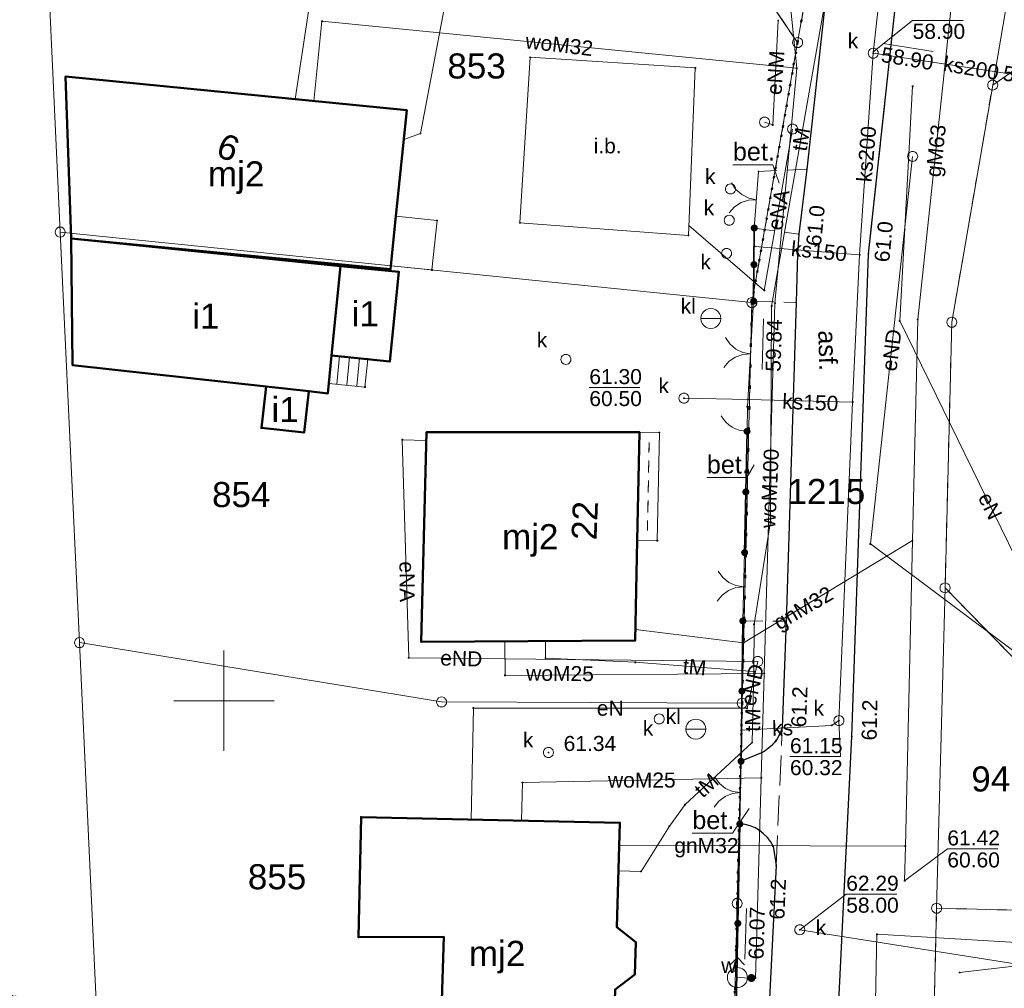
# Model space of a CAD drawing. Header units: millimetres. Extents: x 6421400 to 6424255, y 5791334 to 5793836.
# Tile 14 of 101: x 6422590 to 6422639, y 5792886 to 5792934. Entities that reach past the tile are written whole.
import ezdxf
from ezdxf.enums import TextEntityAlignment as Align

# ---------------------------------------------------------------- set-up
doc = ezdxf.new("R2010")
doc.units = ezdxf.units.MM
for name, pattern in [('KROPK2', [1, 0.05, -0.95]), ('PRZER1-1', [1, 0.5, -0.5]), ('PRZER2-1', [1.5, 1, -0.5]), ('PRZER3-1', [2, 1.5, -0.5])]:
    doc.linetypes.add(name, pattern=pattern)
doc.layers.get('0').update_dxf_attribs({"color": 252})
for name, color, linetype, lineweight in [('GEPADR_O', 252, 'Continuous', 18), ('GEPPGD', 252, 'Continuous', 18), ('GESBWG', 252, 'Continuous', 18), ('GESBZO', 7, 'Continuous', 35), ('GESBZO_O', 252, 'Continuous', 35), ('GESDZI', 252, 'Continuous', 18), ('GESDZI_O', 252, 'Continuous', 18), ('GESIIB', 252, 'Continuous', 18), ('GESJAE', 252, 'Continuous', 35), ('GESSCH', 252, 'Continuous', 18), ('GESUZY', 252, 'Continuous', 18), ('GSLKBR', 252, 'Continuous', 18), ('GSLKFU', 252, 'Continuous', 18), ('GSLKOC', 252, 'Continuous', 18), ('GSLKOG', 252, 'Continuous', 25), ('GSLKOU', 252, 'Continuous', 18), ('GSLKRW', 252, 'Continuous', 25), ('GSPPRB', 252, 'Continuous', 18), ('GSSIIN', 252, 'Continuous', 18), ('GSSIIN_O', 252, 'Continuous', 18), ('GSSKOA', 252, 'Continuous', 18), ('GTGTXT_O', 252, 'Continuous', 18), ('GULENN', 252, 'Continuous', 18), ('GULENN_O', 252, 'Continuous', 18), ('GULGNP', 252, 'Continuous', 18), ('GULGNP_O', 252, 'Continuous', 18), ('GULGPI', 252, 'Continuous', 18), ('GULGPI_O', 252, 'Continuous', 18), ('GULKDP', 252, 'Continuous', 18), ('GULKSP', 252, 'Continuous', 18), ('GULKSP_O', 252, 'Continuous', 18), ('GULTPR', 252, 'Continuous', 18), ('GULTPR_O', 252, 'Continuous', 18), ('GULWOP', 252, 'Continuous', 18), ('GULWOP_O', 252, 'Continuous', 18), ('GUPISL', 252, 'Continuous', 18), ('GUPKOL', 252, 'Continuous', 18), ('GUPKOL_O', 252, 'Continuous', 18), ('GUPKSD', 252, 'Continuous', 18), ('GUPKSD_O', 252, 'Continuous', 18), ('GUPWDT', 252, 'Continuous', 18), ('Ramka sekcyjna', 252, 'Continuous', 18)]:
    doc.layers.add(name, color=color, linetype=linetype, lineweight=lineweight)
for name, color, linetype in [('GSPWPN', 252, 'Continuous'), ('GSPWPN_O', 252, 'Continuous'), ('GUPGSH', 252, 'Continuous'), ('GUPGSH_O', 252, 'Continuous'), ('GUPKSH', 252, 'Continuous'), ('GUPKSH_O', 252, 'Continuous'), ('GUPWSH', 252, 'Continuous'), ('GUPWSH_O', 252, 'Continuous'), ('GUPWZA', 252, 'Continuous'), ('GUPWZA_O', 252, 'Continuous'), ('xref', 252, 'Continuous')]:
    doc.layers.add(name, color=color, linetype=linetype)
doc.styles.add('Arial', font='arial.ttf')

# ---------------------------------------------------------------- blocks, each defined once
blk = doc.blocks.new('GSLKBR1')
at = {"color": 0}
for points in [[(0, 0), (-0.051111, -0.388229), (-0.200962, -0.75), (-0.43934, -1.06066), (-0.75, -1.299038)], [(0.75, -1.299038), (0.43934, -1.06066), (0.200962, -0.75), (0.051111, -0.388229), (0, 0)]]:
    blk.add_lwpolyline(points, dxfattribs=at)
blk = doc.blocks.new('GSLKOG2')
blk.add_hatch(color=0).paths.add_polyline_path([(0, 0.175), (-0.045293, 0.169037), (-0.0875, 0.151554), (-0.123744, 0.123744), (-0.151554, 0.0875), (-0.169037, 0.045293), (-0.175, 0), (-0.169037, -0.045293), (-0.151554, -0.0875), (-0.123744, -0.123744), (-0.0875, -0.151554), (-0.045293, -0.169037), (0, -0.175), (0.045293, -0.169037), (0.0875, -0.151554), (0.123744, -0.123744), (0.151554, -0.0875), (0.169037, -0.045293), (0.175, 0), (0.169037, 0.045293), (0.151554, 0.0875), (0.123744, 0.123744), (0.0875, 0.151554), (0.045293, 0.169037)])
blk = doc.blocks.new('GSLKOG1')
blk.add_hatch(color=0).paths.add_polyline_path([(0, 0.175), (-0.045293, 0.169037), (-0.0875, 0.151554), (-0.123744, 0.123744), (-0.151554, 0.0875), (-0.169037, 0.045293), (-0.175, 0), (-0.169037, -0.045293), (-0.151554, -0.0875), (-0.123744, -0.123744), (-0.0875, -0.151554), (-0.045293, -0.169037), (0, -0.175), (0.045293, -0.169037), (0.0875, -0.151554), (0.123744, -0.123744), (0.151554, -0.0875), (0.169037, -0.045293), (0.175, 0), (0.169037, 0.045293), (0.151554, 0.0875), (0.123744, 0.123744), (0.0875, 0.151554), (0.045293, 0.169037)])
blk = doc.blocks.new('GSLKFU1')
at = {"color": 0}
blk.add_lwpolyline([(0, 0), (-0.012833, -0.195789), (-0.051111, -0.388229), (-0.114181, -0.574025), (-0.200962, -0.75), (-0.30997, -0.913142), (-0.43934, -1.06066), (-0.586858, -1.19003), (-0.75, -1.299038)], dxfattribs=at)
blk = doc.blocks.new('GSPWPN1')
blk.add_hatch(color=0).paths.add_polyline_path([(0, 0.045), (-0.011647, 0.043467), (-0.0225, 0.038971), (-0.03182, 0.03182), (-0.038971, 0.0225), (-0.043467, 0.011647), (-0.045, 0), (-0.043467, -0.011647), (-0.038971, -0.0225), (-0.03182, -0.03182), (-0.0225, -0.038971), (-0.011647, -0.043467), (0, -0.045), (0.011647, -0.043467), (0.0225, -0.038971), (0.03182, -0.03182), (0.038971, -0.0225), (0.043467, -0.011647), (0.045, 0), (0.043467, 0.011647), (0.038971, 0.0225), (0.03182, 0.03182), (0.0225, 0.038971), (0.011647, 0.043467)])
blk = doc.blocks.new('GUPKSH1')
blk.add_hatch(color=0).paths.add_polyline_path([(0, 0.045), (-0.011647, 0.043467), (-0.0225, 0.038971), (-0.03182, 0.03182), (-0.038971, 0.0225), (-0.043467, 0.011647), (-0.045, 0), (-0.043467, -0.011647), (-0.038971, -0.0225), (-0.03182, -0.03182), (-0.0225, -0.038971), (-0.011647, -0.043467), (0, -0.045), (0.011647, -0.043467), (0.0225, -0.038971), (0.03182, -0.03182), (0.038971, -0.0225), (0.043467, -0.011647), (0.045, 0), (0.043467, 0.011647), (0.038971, 0.0225), (0.03182, 0.03182), (0.0225, 0.038971), (0.011647, 0.043467)])
blk = doc.blocks.new('GUPGSH1')
blk.add_hatch(color=0).paths.add_polyline_path([(0, 0.045), (-0.011647, 0.043467), (-0.0225, 0.038971), (-0.03182, 0.03182), (-0.038971, 0.0225), (-0.043467, 0.011647), (-0.045, 0), (-0.043467, -0.011647), (-0.038971, -0.0225), (-0.03182, -0.03182), (-0.0225, -0.038971), (-0.011647, -0.043467), (0, -0.045), (0.011647, -0.043467), (0.0225, -0.038971), (0.03182, -0.03182), (0.038971, -0.0225), (0.043467, -0.011647), (0.045, 0), (0.043467, 0.011647), (0.038971, 0.0225), (0.03182, 0.03182), (0.0225, 0.038971), (0.011647, 0.043467)])
blk = doc.blocks.new('GUPWSH1')
blk.add_hatch(color=0).paths.add_polyline_path([(0, 0.045), (-0.011647, 0.043467), (-0.0225, 0.038971), (-0.03182, 0.03182), (-0.038971, 0.0225), (-0.043467, 0.011647), (-0.045, 0), (-0.043467, -0.011647), (-0.038971, -0.0225), (-0.03182, -0.03182), (-0.0225, -0.038971), (-0.011647, -0.043467), (0, -0.045), (0.011647, -0.043467), (0.0225, -0.038971), (0.03182, -0.03182), (0.038971, -0.0225), (0.043467, -0.011647), (0.045, 0), (0.043467, 0.011647), (0.038971, 0.0225), (0.03182, 0.03182), (0.0225, 0.038971), (0.011647, 0.043467)])
blk = doc.blocks.new('GUPWDT1')
at = {"color": 0}
blk.add_lwpolyline([(0.5, 0), (0.492404, -0.086824), (0.469846, -0.17101), (0.433013, -0.25), (0.383022, -0.321394), (0.321394, -0.383022), (0.25, -0.433013), (0.17101, -0.469846), (0.086824, -0.492404), (0, -0.5), (-0.086824, -0.492404), (-0.17101, -0.469846), (-0.25, -0.433013), (-0.32743, -0.377875), (-0.393027, -0.309079), (-0.444418, -0.229113), (-0.479746, -0.140866), (-0.497736, -0.047528), (-0.497736, 0.047528), (-0.479746, 0.140866), (-0.444418, 0.229113), (-0.393027, 0.309079), (-0.32743, 0.377875), (-0.25, 0.433013), (-0.163534, 0.4725), (-0.071157, 0.494911), (0.023791, 0.499434), (0.117879, 0.485906), (0.207708, 0.454816), (0.290028, 0.407288), (0.361867, 0.34504), (0.420627, 0.27032), (0.464184, 0.185831), (0.490964, 0.094626)], close=True, dxfattribs=at)
for points in [[(0.5, 0), (1, 0)], [(0.646447, 0.353553), (1, 0), (0.646447, -0.353553)]]:
    blk.add_lwpolyline(points, dxfattribs=at)
blk = doc.blocks.new('GUPWZA1')
blk.add_hatch(color=0).paths.add_polyline_path([(0, 0.2), (-0.051764, 0.193185), (-0.1, 0.173205), (-0.141421, 0.141421), (-0.173205, 0.1), (-0.193185, 0.051764), (-0.2, 0), (-0.193185, -0.051764), (-0.173205, -0.1), (-0.141421, -0.141421), (-0.1, -0.173205), (-0.051764, -0.193185), (0, -0.2), (0.051764, -0.193185), (0.1, -0.173205), (0.141421, -0.141421), (0.173205, -0.1), (0.193185, -0.051764), (0.2, 0), (0.193185, 0.051764), (0.173205, 0.1), (0.141421, 0.141421), (0.1, 0.173205), (0.051764, 0.193185)])
blk = doc.blocks.new('GUPKSD1_1')
at = {"color": 0}
blk.add_lwpolyline([(0.25, 0), (0.241481, -0.064705), (0.216506, -0.125), (0.176777, -0.176777), (0.125, -0.216506), (0.064705, -0.241481), (0, -0.25), (-0.064705, -0.241481), (-0.125, -0.216506), (-0.176777, -0.176777), (-0.216506, -0.125), (-0.241481, -0.064705), (-0.25, 0), (-0.241481, 0.064705), (-0.216506, 0.125), (-0.176777, 0.176777), (-0.125, 0.216506), (-0.064705, 0.241481), (0, 0.25), (0.064705, 0.241481), (0.125, 0.216506), (0.176777, 0.176777), (0.216506, 0.125), (0.241481, 0.064705)], close=True, dxfattribs=at)
blk = doc.blocks.new('GUPKOL1')
at = {"color": 0}
blk.add_lwpolyline([(0.5, 0), (0.482963, -0.12941), (0.433013, -0.25), (0.353553, -0.353553), (0.25, -0.433013), (0.12941, -0.482963), (0, -0.5), (-0.12941, -0.482963), (-0.25, -0.433013), (-0.353553, -0.353553), (-0.433013, -0.25), (-0.482963, -0.12941), (-0.5, 0), (-0.482963, 0.12941), (-0.433013, 0.25), (-0.353553, 0.353553), (-0.25, 0.433013), (-0.12941, 0.482963), (0, 0.5), (0.12941, 0.482963), (0.25, 0.433013), (0.353553, 0.353553), (0.433013, 0.25), (0.482963, 0.12941)], close=True, dxfattribs=at)
blk.add_lwpolyline([(0, 0.5), (0, -0.5)], dxfattribs=at)
blk = doc.blocks.new('GUPISL1_4')
at = {"color": 0}
blk.add_lwpolyline([(0.25, 0), (0.241481, -0.064705), (0.216506, -0.125), (0.176777, -0.176777), (0.125, -0.216506), (0.064705, -0.241481), (0, -0.25), (-0.064705, -0.241481), (-0.125, -0.216506), (-0.176777, -0.176777), (-0.216506, -0.125), (-0.241481, -0.064705), (-0.25, 0), (-0.241481, 0.064705), (-0.216506, 0.125), (-0.176777, 0.176777), (-0.125, 0.216506), (-0.064705, 0.241481), (0, 0.25), (0.064705, 0.241481), (0.125, 0.216506), (0.176777, 0.176777), (0.216506, 0.125), (0.241481, 0.064705)], close=True, dxfattribs=at)
blk = doc.blocks.new('GSPPRB0')
at = {"color": 0, "lineweight": 18}
blk.add_lwpolyline([(-0.007955, 0.0225), (0.007955, 0.0225), (0.0225, 0.007955), (0.0225, -0.007955), (0.007955, -0.0225), (-0.007955, -0.0225), (-0.0225, -0.007955), (-0.0225, 0.007955)], close=True, dxfattribs=at)
blk = doc.blocks.new('GEPPGD1_1')
at = {"color": 0}
blk.add_lwpolyline([(0.25, 0), (0.237764, -0.077254), (0.202254, -0.146946), (0.146946, -0.202254), (0.077254, -0.237764), (0, -0.25), (-0.077254, -0.237764), (-0.146946, -0.202254), (-0.202254, -0.146946), (-0.237764, -0.077254), (-0.25, 0), (-0.237764, 0.077254), (-0.202254, 0.146946), (-0.146946, 0.202254), (-0.077254, 0.237764), (0, 0.25), (0.077254, 0.237764), (0.146946, 0.202254), (0.202254, 0.146946), (0.237764, 0.077254)], close=True, dxfattribs=at)
blk = doc.blocks.new('G$CC51CC4AD')
at = {"layer": 'GESBWG', "linetype": 'Continuous', "lineweight": 18, "elevation": 10.26}
blk.add_lwpolyline([(6422621.611, 5792907.979), (6422621.72, 5792913.378), (6422620.72, 5792913.398), (6422620.611, 5792907.999)], close=True, dxfattribs=at)
at = {"layer": 'GESBWG', "linetype": 'PRZER1-1', "lineweight": 18, "elevation": 10.26}
blk.add_lwpolyline([(6422621.121, 5792908.489), (6422621.21, 5792912.888), (6422621.121, 5792908.489)], close=True, dxfattribs=at)
at = {"layer": 'GESBZO', "linetype": 'Continuous', "lineweight": 50, "elevation": 10.26}
for points in [[(6422608.31, 5792921.527), (6422608.327, 5792921.696), (6422608.579, 5792924.163), (6422609.118, 5792929.456), (6422592.102, 5792931.14), (6422592.383, 5792923.053)], [(6422605.176, 5792915.329), (6422605.37, 5792917.22), (6422605.813, 5792921.677), (6422592.383, 5792923.053), (6422592.447, 5792916.737), (6422602.1, 5792915.67), (6422604.23, 5792915.44)], [(6422605.37, 5792917.22), (6422608.28, 5792916.93), (6422608.73, 5792921.39), (6422605.813, 5792921.677)], [(6422602.1, 5792915.67), (6422601.87, 5792913.61), (6422604, 5792913.38), (6422604.23, 5792915.44)], [(6422610.106, 5792913.389), (6422620.72, 5792913.398), (6422620.611, 5792907.999), (6422620.51, 5792903), (6422609.834, 5792902.942)], [(6422619.37, 5792880.57), (6422619.51, 5792885.6), (6422620.49, 5792886.34), (6422620.54, 5792887.96), (6422619.6, 5792888.7), (6422619.75, 5792893.91), (6422606.84, 5792894.2), (6422606.71, 5792888.2), (6422610.96, 5792888.22), (6422610.73, 5792880.84)]]:
    blk.add_lwpolyline(points, close=True, dxfattribs=at)
at = {"layer": 'GESDZI', "linetype": 'Continuous', "lineweight": 18, "elevation": 10.3}
for points in [[(6422635.545, 5792889.65), (6422635.964, 5792905.63), (6422636.303, 5792918.88), (6422638.343, 5792930.71), (6422639.362, 5792936.67), (6422642.321, 5792952.63), (6422642.643, 5792954.401), (6422632.881, 5792956.46), (6422632.062, 5792952.02), (6422630.082, 5792941.18), (6422628.613, 5792932.83), (6422626.333, 5792919.86), (6422625.845, 5792899.88), (6422625.595, 5792889.89), (6422625.205, 5792873.874), (6422633.219, 5792871.316), (6422635.086, 5792870.721)], [(6422625.383, 5792937.569), (6422628.613, 5792932.83), (6422630.082, 5792941.18), (6422590.623, 5792949.307), (6422590.843, 5792944.678)], [(6422626.333, 5792919.86), (6422628.613, 5792932.83), (6422625.383, 5792937.569), (6422590.843, 5792944.678), (6422591.834, 5792923.378)], [(6422642.952, 5792933.93), (6422795.341, 5792905.438), (6422794.841, 5792915.278), (6422794.32, 5792925.538), (6422794.3, 5792925.978), (6422777.25, 5792929.18), (6422728.351, 5792938.363), (6422705.292, 5792942.694), (6422703.851, 5792937.564), (6422700.612, 5792926.733), (6422669.746, 5792933.046), (6422642.302, 5792938.67), (6422639.362, 5792936.67), (6422638.343, 5792930.71)], [(6422795.341, 5792905.438), (6422908.081, 5792885.793), (6422911.194, 5792830.604), (6422917.26, 5792719.89), (6422863.06, 5792716.73), (6422822.73, 5792724.17), (6422811.63, 5792724.79), (6422810.34, 5792698.25), (6422801.082, 5792696.382), (6422784.98, 5792698.5), (6422786.28, 5792726.3), (6422688.8, 5792730.98), (6422628.77, 5792742.38), (6422626.228, 5792743.45), (6422630.461, 5792804.26), (6422635.086, 5792870.721), (6422635.545, 5792889.65), (6422641.575, 5792889.501), (6422641.844, 5792899.611), (6422635.964, 5792905.63), (6422636.303, 5792918.88), (6422638.343, 5792930.71), (6422642.952, 5792933.93)], [(6422610.855, 5792899.939), (6422625.845, 5792899.88), (6422626.333, 5792919.86), (6422591.834, 5792923.378), (6422592.795, 5792902.898)], [(6422635.964, 5792905.63), (6422641.844, 5792899.611), (6422641.575, 5792889.501), (6422635.545, 5792889.65)], [(6422625.205, 5792873.874), (6422625.595, 5792889.89), (6422625.845, 5792899.88), (6422610.855, 5792899.939), (6422592.795, 5792902.898), (6422593.676, 5792883.938)]]:
    blk.add_lwpolyline(points, close=True, dxfattribs=at)
at = {"layer": 'GESIIB', "linetype": 'Continuous', "lineweight": 18, "elevation": 10.26}
blk.add_lwpolyline([(6422608.579, 5792924.163), (6422610.628, 5792923.954), (6422610.376, 5792921.487), (6422608.327, 5792921.696)], close=True, dxfattribs=at)
at = {"layer": 'GESJAE', "linetype": 'KROPK2', "lineweight": 50, "elevation": 10.3}
for points in [[(6422907.81, 5792890.473), (6422840.351, 5792905.8), (6422794.841, 5792915.278), (6422794.32, 5792925.538), (6422794.3, 5792925.978), (6422777.25, 5792929.18), (6422728.351, 5792938.363), (6422705.292, 5792942.694), (6422677.181, 5792947.972), (6422669.801, 5792949.352), (6422646.821, 5792953.661), (6422642.643, 5792954.401), (6422632.881, 5792956.46), (6422632.062, 5792952.02), (6422630.082, 5792941.18), (6422628.613, 5792932.83), (6422626.333, 5792919.86), (6422625.845, 5792899.88), (6422625.595, 5792889.89), (6422625.205, 5792873.874), (6422593.676, 5792883.938), (6422561.056, 5792894.346), (6422502.866, 5792912.922), (6422491.896, 5792913.762)], [(6422491.896, 5792913.762), (6422502.866, 5792912.922), (6422561.056, 5792894.346), (6422593.676, 5792883.938), (6422625.205, 5792873.874), (6422625.595, 5792889.89), (6422625.845, 5792899.88), (6422626.333, 5792919.86), (6422628.613, 5792932.83), (6422630.082, 5792941.18), (6422632.062, 5792952.02), (6422632.881, 5792956.46), (6422642.643, 5792954.401), (6422646.821, 5792953.661), (6422669.801, 5792949.352), (6422677.181, 5792947.972), (6422705.292, 5792942.694), (6422728.351, 5792938.363), (6422777.25, 5792929.18), (6422794.3, 5792925.978), (6422794.32, 5792925.538), (6422794.841, 5792915.278), (6422840.351, 5792905.8), (6422907.81, 5792890.473)]]:
    blk.add_lwpolyline(points, dxfattribs=at)
at = {"layer": 'GESSCH', "linetype": 'Continuous', "lineweight": 18, "elevation": 10.26}
blk.add_lwpolyline([(6422607.032, 5792915.647), (6422607.171, 5792917.041), (6422605.37, 5792917.22), (6422605.227, 5792915.826)], close=True, dxfattribs=at)
for points in [[(6422605.77, 5792917.18), (6422605.632, 5792915.786)], [(6422606.268, 5792917.131), (6422606.129, 5792915.737)], [(6422606.765, 5792917.081), (6422606.627, 5792915.688)]]:
    blk.add_lwpolyline(points, dxfattribs=at)
at = {"layer": 'GESUZY', "linetype": 'PRZER1-1', "lineweight": 18, "elevation": 10.18}
for points in [[(6422625.383, 5792937.569), (6422590.843, 5792944.678), (6422576.42, 5792947.639), (6422570.343, 5792948.886), (6422516.454, 5792959.973), (6422511.724, 5792956.863), (6422513.424, 5792965.203), (6422515.803, 5792975.943), (6422517.453, 5792984.273), (6422524.203, 5792974.243), (6422574.852, 5792964.027), (6422590.662, 5792960.767), (6422628.202, 5792952.84), (6422632.881, 5792956.46), (6422632.062, 5792952.02), (6422630.082, 5792941.18), (6422628.613, 5792932.83)], [(6422570.343, 5792948.886), (6422576.42, 5792947.639), (6422590.843, 5792944.678), (6422625.383, 5792937.569), (6422628.613, 5792932.83), (6422626.333, 5792919.86), (6422625.845, 5792899.88), (6422625.595, 5792889.89), (6422625.205, 5792873.874), (6422593.676, 5792883.938), (6422561.056, 5792894.346), (6422502.866, 5792912.922), (6422508.085, 5792938.743), (6422566.574, 5792926.746)], [(6422750.482, 5792703.054), (6422711.322, 5792708.222), (6422624.574, 5792719.673), (6422626.228, 5792743.45), (6422630.461, 5792804.26), (6422635.086, 5792870.721), (6422635.545, 5792889.65), (6422641.575, 5792889.501), (6422641.844, 5792899.611), (6422635.964, 5792905.63), (6422636.303, 5792918.88), (6422638.343, 5792930.71), (6422642.952, 5792933.93), (6422691.625, 5792924.83), (6422795.341, 5792905.438), (6422908.081, 5792885.793), (6422911.194, 5792830.604), (6422917.26, 5792719.89), (6422810.34, 5792698.25), (6422801.082, 5792696.382)]]:
    blk.add_lwpolyline(points, close=True, dxfattribs=at)
for points in [[(6422642.643, 5792954.401), (6422632.881, 5792956.46), (6422632.062, 5792952.02), (6422630.082, 5792941.18), (6422628.613, 5792932.83), (6422626.333, 5792919.86), (6422625.845, 5792899.88), (6422625.595, 5792889.89), (6422625.205, 5792873.874), (6422633.219, 5792871.316), (6422635.086, 5792870.721), (6422635.545, 5792889.65), (6422641.575, 5792889.501)], [(6422641.844, 5792899.611), (6422635.964, 5792905.63), (6422636.303, 5792918.88), (6422638.343, 5792930.71), (6422642.952, 5792933.93)]]:
    blk.add_lwpolyline(points, dxfattribs=at)
at = {"layer": 'GSLKBR', "linetype": 'Continuous', "lineweight": 18, "elevation": 10.18}
for points in [[(6422626.66, 5792926.4), (6422626.45, 5792923.58)], [(6422626.42, 5792919.93), (6422626.11, 5792914.67)], [(6422625.97, 5792907.39), (6422625.88, 5792903.98)], [(6422625.79, 5792896.98), (6422625.73, 5792893.85)]]:
    blk.add_lwpolyline(points, dxfattribs=at)
at = {"layer": 'GSLKFU', "linetype": 'Continuous', "lineweight": 18, "elevation": 10.18}
blk.add_lwpolyline([(6422626.11, 5792914.67), (6422626.09, 5792913.44)], dxfattribs=at)
at = {"layer": 'GSLKOC', "linetype": 'PRZER2-1', "lineweight": 18, "elevation": 10.18}
for points in [[(6422629.07, 5792926.51), (6422626.66, 5792926.4)], [(6422626.45, 5792923.58), (6422628.67, 5792923.28)], [(6422626.42, 5792919.93), (6422628.54, 5792919.87)], [(6422625.88, 5792903.98), (6422628.04, 5792903.97)]]:
    blk.add_lwpolyline(points, dxfattribs=at)
blk.add_lwpolyline([(6422627.85, 5792898.67, -0.211295), (6422626.81, 5792897.4), (6422625.79, 5792896.98)], format="xyb", dxfattribs=at)
at = {"layer": 'GSLKOG', "linetype": 'Continuous', "lineweight": 35, "elevation": 10.18}
for points in [[(6422626.42, 5792919.93), (6422626.45, 5792923.58)], [(6422625.97, 5792907.39), (6422626.09, 5792913.44)], [(6422625.79, 5792896.98), (6422625.88, 5792903.98)], [(6422625.53, 5792883.94), (6422625.73, 5792893.85)]]:
    blk.add_lwpolyline(points, dxfattribs=at)
at = {"layer": 'GSLKOU', "linetype": 'PRZER3-1', "lineweight": 18, "elevation": 10.18}
blk.add_lwpolyline([(6422627.54, 5792891.78), (6422627.85, 5792898.67)], dxfattribs=at)
at = {"layer": 'GSLKRW', "linetype": 'Continuous', "lineweight": 25, "elevation": 10.18}
for points in [[(6422632.15, 5792922.3), (6422633.72, 5792936.854), (6422633.997, 5792938.319), (6422634.627, 5792940.509), (6422635.825, 5792941.467), (6422637.664, 5792941.923), (6422659.474, 5792937.723), (6422661.4, 5792936.947), (6422663.09, 5792935.266), (6422663.636, 5792933.375), (6422663.645, 5792931.134), (6422662.814, 5792926.728), (6422661.862, 5792926.095), (6422657.35, 5792924.89), (6422653.96, 5792905.78), (6422658.69, 5792904.95), (6422657.64, 5792899.08), (6422652.49, 5792898.3), (6422646.88, 5792866.96)], [(6422630.18, 5792936.65), (6422629.07, 5792926.51), (6422628.67, 5792923.28), (6422628.6, 5792922.29), (6422628.54, 5792919.87), (6422628.04, 5792903.97), (6422627.85, 5792898.67)], [(6422630.14, 5792873.65), (6422630.18, 5792875.15), (6422631.31, 5792898.22), (6422632.15, 5792922.3)], [(6422627.39, 5792892.74), (6422627.54, 5792891.78), (6422626.64, 5792873.86)]]:
    blk.add_lwpolyline(points, dxfattribs=at)
for points in [[(6422630.18, 5792936.65), (6422629.07, 5792926.51), (6422628.67, 5792923.28), (6422628.6, 5792922.29), (6422628.54, 5792919.87), (6422628.04, 5792903.97), (6422627.85, 5792898.67, -0.211295), (6422626.81, 5792897.4), (6422625.79, 5792896.98)], [(6422627.39, 5792892.74, 0.276416), (6422625.73, 5792893.85)]]:
    blk.add_lwpolyline(points, format="xyb", dxfattribs=at)
at = {"layer": 'GSSIIN', "linetype": 'Continuous', "lineweight": 18, "elevation": 10.18}
blk.add_lwpolyline([(6422623.51, 5792931.563), (6422615.273, 5792932.096), (6422614.765, 5792923.841), (6422623.172, 5792923.212)], close=True, dxfattribs=at)
at = {"layer": 'GSSKOA', "linetype": 'PRZER3-1', "lineweight": 18, "elevation": 10.18}
blk.add_lwpolyline([(6422632.15, 5792922.3), (6422633.72, 5792936.854), (6422633.997, 5792938.319), (6422634.627, 5792940.509), (6422635.825, 5792941.467), (6422637.664, 5792941.923), (6422659.474, 5792937.723), (6422661.4, 5792936.947), (6422663.09, 5792935.266), (6422663.636, 5792933.375), (6422663.645, 5792931.134), (6422662.814, 5792926.728), (6422661.862, 5792926.095), (6422657.733, 5792925.13), (6422655.572, 5792913.136)], dxfattribs=at)
at = {"layer": 'GTGTXT_O', "linetype": 'Continuous', "lineweight": 13, "elevation": 10.8, "flags": 128}
for points in [[(6422627.696, 5792925.823), (6422627.384, 5792926.738), (6422625.384, 5792926.738)], [(6422626.443, 5792911.769), (6422626.085, 5792911.129), (6422624.085, 5792911.129)], [(6422626.188, 5792894.619), (6422625.359, 5792893.392), (6422623.359, 5792893.392)]]:
    blk.add_lwpolyline(points, dxfattribs=at)
at = {"layer": 'GULENN', "linetype": 'Continuous', "lineweight": 18, "elevation": 10.18}
for points in [[(6422626.963, 5792928.86), (6422627.373, 5792928.72), (6422627.643, 5792933.93)], [(6422663.96, 5792801.55), (6422654.372, 5792803.602), (6422644.818, 5792806.87), (6422635.64, 5792812.1), (6422631.226, 5792824.053), (6422629.971, 5792835.298), (6422631.017, 5792853.577), (6422634.85, 5792854.83), (6422632.92, 5792861.883), (6422632.31, 5792875.802), (6422632.566, 5792888.349), (6422643.432, 5792887.705), (6422643.59, 5792899.56), (6422642.738, 5792900.484), (6422633.704, 5792918.946), (6422634.35, 5792930.652)], [(6422623.193, 5792923.712), (6422626.947, 5792920.461), (6422628.363, 5792928.517)], [(6422632.243, 5792907.822), (6422634.35, 5792927.155)], [(6422610.096, 5792912.989), (6422608.896, 5792913.02), (6422609.218, 5792902.138)], [(6422636.694, 5792886.446), (6422642.836, 5792887.162), (6422643.305, 5792899.542), (6422632.243, 5792907.822)], [(6422609.218, 5792902.138), (6422626.626, 5792901.958)], [(6422626.088, 5792899.624), (6422626.626, 5792901.958)], [(6422612.329, 5792894.077), (6422612.444, 5792899.633), (6422626.088, 5792899.624)]]:
    blk.add_lwpolyline(points, dxfattribs=at)
at = {"layer": 'GULGNP', "linetype": 'Continuous', "lineweight": 18, "elevation": 10.18}
for points in [[(6422608.969, 5792927.994), (6422609.804, 5792928.296), (6422611.834, 5792939.01), (6422610.091, 5792940.716), (6422610.153, 5792943.991), (6422610.254, 5792947.115), (6422612.173, 5792955.286)], [(6422620.522, 5792903.55), (6422625.918, 5792902.889), (6422634.342, 5792907.988)], [(6422619.718, 5792892.793), (6422633.986, 5792892.75)]]:
    blk.add_lwpolyline(points, dxfattribs=at)
at = {"layer": 'GULGPI', "linetype": 'Continuous', "lineweight": 18, "elevation": 10.18}
blk.add_lwpolyline([(6422638.486, 5792939.898), (6422636.404, 5792935.857), (6422634.6, 5792919.017), (6422634.342, 5792907.988), (6422633.986, 5792892.75), (6422633.946, 5792891.018)], dxfattribs=at)
at = {"layer": 'GULKDP', "linetype": 'Continuous', "lineweight": 18, "elevation": 10.18}
blk.add_lwpolyline([(6422656.82, 5792884.13), (6422628.722, 5792888.576)], dxfattribs=at)
at = {"layer": 'GULKSP', "linetype": 'Continuous', "lineweight": 18, "elevation": 10.18}
for points in [[(6422634.132, 5792947.99), (6422632.383, 5792932.3)], [(6422632.383, 5792932.3), (6422631.703, 5792922.24), (6422631.354, 5792914.9), (6422630.675, 5792899.01)], [(6422632.383, 5792932.3), (6422641.49, 5792930.93), (6422641.983, 5792930.85)], [(6422631.703, 5792922.24), (6422626.473, 5792922.66)], [(6422631.354, 5792914.9), (6422626.144, 5792915.03), (6422622.944, 5792915.093)], [(6422630.675, 5792899.01), (6422630.318, 5792898.769), (6422625.811, 5792898.529)]]:
    blk.add_lwpolyline(points, dxfattribs=at)
at = {"layer": 'GULTPR', "linetype": 'Continuous', "lineweight": 18, "elevation": 10.18}
for points in [[(6422626.433, 5792901.456), (6422626.441, 5792903.806), (6422627.266, 5792908.936), (6422627.318, 5792919.687), (6422630.243, 5792936.33), (6422629.345, 5792936.995), (6422625.534, 5792938.304), (6422622.847, 5792939.128), (6422616.166, 5792940.397), (6422611.864, 5792940.821), (6422605.39, 5792942.099), (6422590.801, 5792945.577), (6422589.498, 5792946.23), (6422583.225, 5792947.742)], [(6422603.546, 5792930.007), (6422604.27, 5792934.713), (6422605.39, 5792942.099)], [(6422616.032, 5792902.976), (6422616.036, 5792902.126), (6422620.516, 5792901.92), (6422626.433, 5792901.456)], [(6422626.346, 5792897.917), (6422626.433, 5792901.456)], [(6422619.681, 5792891.511), (6422620.803, 5792891.48), (6422622.216, 5792893.742), (6422622.996, 5792894.82), (6422626.346, 5792897.917)]]:
    blk.add_lwpolyline(points, dxfattribs=at)
at = {"layer": 'GULWOP', "linetype": 'Continuous', "lineweight": 18, "elevation": 10.18}
for points in [[(6422629.392, 5792951.62), (6422629.357, 5792951.314), (6422627.664, 5792940.469), (6422628.569, 5792931.55), (6422627.483, 5792919.831), (6422626.948, 5792901.359), (6422626.797, 5792896.161), (6422626.507, 5792886.165)], [(6422604.491, 5792929.914), (6422604.885, 5792933.894), (6422628.569, 5792931.55)], [(6422614.012, 5792902.965), (6422614.022, 5792901.265), (6422626.948, 5792901.359)], [(6422614.841, 5792894.02), (6422614.886, 5792895.924), (6422626.797, 5792896.161)], [(6422625.608, 5792886.187), (6422626.307, 5792886.17), (6422626.507, 5792886.165)]]:
    blk.add_lwpolyline(points, dxfattribs=at)
at = {"layer": 'GUPGSH_O', "linetype": 'Continuous', "lineweight": 13, "elevation": 10.8, "flags": 128}
blk.add_lwpolyline([(6422633.946, 5792891.018), (6422636.08, 5792892.609), (6422638.6, 5792892.609)], dxfattribs=at)
at = {"layer": 'GUPKSH_O', "linetype": 'Continuous', "lineweight": 13, "elevation": 10.8, "flags": 128}
for points in [[(6422632.366, 5792932.353), (6422634.347, 5792933.938), (6422636.867, 5792933.938)], [(6422632.883, 5792932.786), (6422635.369, 5792932.377)], [(6422618.224, 5792915.622), (6422620.744, 5792915.622)], [(6422630.675, 5792899.01), (6422630.752, 5792897.211), (6422628.232, 5792897.211)], [(6422628.722, 5792888.576), (6422631.035, 5792890.351), (6422633.555, 5792890.351)]]:
    blk.add_lwpolyline(points, dxfattribs=at)
at = {"layer": 'GUPWSH_O', "linetype": 'Continuous', "lineweight": 13, "elevation": 10.8, "flags": 128}
for points in [[(6422626.913, 5792919.047), (6422626.84, 5792916.528)], [(6422625.987, 5792887.115), (6422626.06, 5792889.634)]]:
    blk.add_lwpolyline(points, dxfattribs=at)
at = {"layer": 'Ramka sekcyjna', "linetype": 'Continuous', "lineweight": 18, "elevation": 100, "flags": 128}
for points in [[(6422600, 5792897.5), (6422600, 5792902.5)], [(6422602.5, 5792900), (6422597.5, 5792900)]]:
    blk.add_lwpolyline(points, dxfattribs=at)
at = {"layer": 'GEPPGD', "linetype": 'Continuous', "lineweight": 18, "rotation": 90}
for p in [(6422628.613, 5792932.83, 10.32), (6422638.343, 5792930.71, 10.32), (6422591.834, 5792923.378, 10.32), (6422626.333, 5792919.86, 10.32), (6422636.303, 5792918.88, 10.32), (6422635.964, 5792905.63, 10.32), (6422592.795, 5792902.898, 10.32), (6422610.855, 5792899.939, 10.32), (6422625.845, 5792899.88, 10.32), (6422625.595, 5792889.89, 10.32), (6422635.545, 5792889.65, 10.32)]:
    blk.add_blockref('GEPPGD1_1', p, dxfattribs=at)
at = {"layer": 'GSLKBR', "linetype": 'Continuous', "lineweight": 18}
for p, rotation in [((6422626.555, 5792924.99, 10.18), 265.7411538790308), ((6422626.265, 5792917.3, 10.18), 266.6271539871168), ((6422625.925, 5792905.685, 10.18), 268.4881456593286), ((6422625.76, 5792895.415, 10.18), 268.9018128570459)]:
    blk.add_blockref('GSLKBR1', p, dxfattribs=dict(at, rotation=rotation))
at = {"layer": 'GSLKFU', "linetype": 'Continuous', "lineweight": 18, "rotation": 269.0684433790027}
blk.add_blockref('GSLKFU1', (6422626.09, 5792913.44, 10.18), dxfattribs=at)
at = {"layer": 'GSLKOG', "linetype": 'Continuous', "lineweight": 25}
for name, p, rotation in [('GSLKOG1', (6422626.45, 5792923.58, 10.18), 89.52908638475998), ('GSLKOG2', (6422626.435, 5792921.755, 10.18), 89.52908638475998), ('GSLKOG2', (6422626.435, 5792921.755, 10.18), 89.52908638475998), ('GSLKOG1', (6422626.42, 5792919.93, 10.18), 89.52908638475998), ('GSLKOG1', (6422626.09, 5792913.44, 10.18), 88.86370378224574), ('GSLKOG2', (6422626.03, 5792910.415, 10.18), 88.86370378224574), ('GSLKOG2', (6422626.03, 5792910.415, 10.18), 88.86370378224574), ('GSLKOG1', (6422625.97, 5792907.39, 10.18), 88.86370378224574), ('GSLKOG1', (6422625.88, 5792903.98, 10.18), 89.2633805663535), ('GSLKOG2', (6422625.835, 5792900.48, 10.18), 89.2633805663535), ('GSLKOG2', (6422625.835, 5792900.48, 10.18), 89.2633805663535), ('GSLKOG1', (6422625.79, 5792896.98, 10.18), 89.2633805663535), ('GSLKOG1', (6422625.73, 5792893.85, 10.18), 88.84383445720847), ('GSLKOG2', (6422625.63, 5792888.895, 10.18), 88.84383445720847), ('GSLKOG2', (6422625.63, 5792888.895, 10.18), 88.84383445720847)]:
    blk.add_blockref(name, p, dxfattribs=dict(at, rotation=rotation))
at = {"layer": 'GSPPRB', "linetype": 'Continuous', "lineweight": 18, "rotation": 90}
for p in [(6422627.643, 5792933.93, 10.28), (6422604.885, 5792933.894, 10.28), (6422615.273, 5792932.096, 10.28), (6422623.51, 5792931.563, 10.28), (6422628.569, 5792931.55, 10.28), (6422592.102, 5792931.14, 10.28), (6422634.35, 5792930.652, 10.28), (6422609.118, 5792929.456, 10.28), (6422627.373, 5792928.72, 10.28), (6422609.804, 5792928.296, 10.28), (6422626.66, 5792926.4, 10.28), (6422629.07, 5792926.51, 10.28), (6422608.579, 5792924.163, 10.28), (6422610.628, 5792923.954, 10.28), (6422614.765, 5792923.841, 10.28), (6422623.172, 5792923.212, 10.28), (6422626.45, 5792923.58, 10.28), (6422592.383, 5792923.053, 10.28), (6422626.473, 5792922.66, 10.28), (6422628.6, 5792922.29, 10.28), (6422631.703, 5792922.24, 10.28), (6422605.813, 5792921.677, 10.28), (6422608.327, 5792921.696, 10.28), (6422608.31, 5792921.527, 10.28), (6422608.73, 5792921.39, 10.28), (6422610.376, 5792921.487, 10.28), (6422626.947, 5792920.461, 10.28), (6422626.42, 5792919.93, 10.28), (6422627.318, 5792919.687, 10.28), (6422627.483, 5792919.831, 10.28), (6422628.54, 5792919.87, 10.28), (6422633.704, 5792918.946, 10.28), (6422634.6, 5792919.017, 10.28), (6422605.37, 5792917.22, 10.28), (6422592.447, 5792916.737, 10.28), (6422607.171, 5792917.041, 10.28), (6422608.28, 5792916.93, 10.28), (6422605.227, 5792915.826, 10.28), (6422602.1, 5792915.67, 10.28), (6422604.23, 5792915.44, 10.28), (6422605.176, 5792915.329, 10.28), (6422607.032, 5792915.647, 10.28), (6422626.144, 5792915.03, 10.28), (6422631.354, 5792914.9, 10.28), (6422626.11, 5792914.67, 10.28), (6422601.87, 5792913.61, 10.28), (6422604, 5792913.38, 10.28), (6422610.106, 5792913.389, 10.28), (6422620.72, 5792913.398, 10.28), (6422621.72, 5792913.378, 10.28), (6422626.09, 5792913.44, 10.28), (6422608.896, 5792913.02, 10.28), (6422627.266, 5792908.936, 10.28), (6422620.611, 5792907.999, 10.28), (6422621.611, 5792907.979, 10.28), (6422634.342, 5792907.988, 10.28), (6422625.97, 5792907.39, 10.28), (6422632.243, 5792907.822, 10.28), (6422625.88, 5792903.98, 10.28), (6422628.04, 5792903.97, 10.28), (6422626.441, 5792903.806, 10.28), (6422620.51, 5792903, 10.28), (6422609.834, 5792902.942, 10.28), (6422625.918, 5792902.889, 10.28), (6422609.218, 5792902.138, 10.28), (6422616.036, 5792902.126, 10.28), (6422620.516, 5792901.92, 10.28), (6422614.022, 5792901.265, 10.28), (6422626.433, 5792901.456, 10.28), (6422626.948, 5792901.359, 10.28), (6422612.444, 5792899.633, 10.28), (6422626.088, 5792899.624, 10.28), (6422630.318, 5792898.769, 10.28), (6422625.811, 5792898.529, 10.28), (6422626.346, 5792897.917, 10.28), (6422627.53, 5792898.01, 10.28), (6422626.81, 5792897.4, 10.28), (6422625.79, 5792896.98, 10.28), (6422626.797, 5792896.161, 10.28), (6422614.886, 5792895.924, 10.28), (6422622.996, 5792894.82, 10.28), (6422606.84, 5792894.2, 10.28), (6422619.75, 5792893.91, 10.28), (6422622.216, 5792893.742, 10.28), (6422625.73, 5792893.85, 10.28), (6422626.72, 5792893.52, 10.28), (6422627.39, 5792892.74, 10.28), (6422633.986, 5792892.75, 10.28), (6422620.803, 5792891.48, 10.28), (6422633.946, 5792891.018, 10.28), (6422619.6, 5792888.7, 10.28), (6422632.566, 5792888.349, 10.28), (6422606.71, 5792888.2, 10.28), (6422610.96, 5792888.22, 10.28), (6422620.54, 5792887.96, 10.28), (6422620.49, 5792886.34, 10.28), (6422636.694, 5792886.446, 10.28), (6422626.507, 5792886.165, 10.28)]:
    blk.add_blockref('GSPPRB0', p, dxfattribs=at)
at = {"layer": 'GSPWPN', "linetype": 'Continuous', "lineweight": 5, "rotation": 90}
for p in [(6422628.67, 5792923.28, 10.2), (6422632.15, 5792922.3, 10.2), (6422627.85, 5792898.67, 10.2), (6422631.31, 5792898.22, 10.2), (6422627.54, 5792891.78, 10.2)]:
    blk.add_blockref('GSPWPN1', p, dxfattribs=at)
at = {"layer": 'GUPGSH', "linetype": 'Continuous', "lineweight": 5, "rotation": 90}
for p in [(6422634.342, 5792907.988, 10.24), (6422633.946, 5792891.018, 10.24)]:
    blk.add_blockref('GUPGSH1', p, dxfattribs=at)
at = {"layer": 'GUPISL', "linetype": 'Continuous', "lineweight": 18, "rotation": 90}
for p in [(6422626.963, 5792928.86, 10.24), (6422628.363, 5792928.517, 10.24), (6422634.35, 5792927.155, 10.24), (6422626.626, 5792901.958, 10.24)]:
    blk.add_blockref('GUPISL1_4', p, dxfattribs=at)
at = {"layer": 'GUPKOL', "linetype": 'Continuous', "lineweight": 18, "rotation": 90}
for p in [(6422624.283, 5792919.064, 10.24), (6422623.539, 5792898.589, 10.24)]:
    blk.add_blockref('GUPKOL1', p, dxfattribs=at)
at = {"layer": 'GUPKSD', "linetype": 'Continuous', "lineweight": 18, "rotation": 90}
for p in [(6422632.383, 5792932.3, 10.24), (6422625.265, 5792925.528, 10.24), (6422625.2, 5792923.969, 10.24), (6422625.07, 5792922.312, 10.24), (6422617.054, 5792917.027, 10.24), (6422622.944, 5792915.093, 10.24), (6422621.709, 5792899.09, 10.24), (6422630.675, 5792899.01, 10.24), (6422616.185, 5792897.418, 10.24), (6422628.722, 5792888.576, 10.24)]:
    blk.add_blockref('GUPKSD1_1', p, dxfattribs=at)
at = {"layer": 'GUPKSH', "linetype": 'Continuous', "lineweight": 5, "rotation": 90}
for p in [(6422632.383, 5792932.3, 10.24), (6422632.877, 5792932.225, 10.24), (6422622.944, 5792915.093, 10.24), (6422630.675, 5792899.01, 10.24), (6422616.185, 5792897.418, 10.24), (6422628.722, 5792888.576, 10.24)]:
    blk.add_blockref('GUPKSH1', p, dxfattribs=at)
at = {"layer": 'GUPWDT', "linetype": 'Continuous', "lineweight": 18, "rotation": 90}
blk.add_blockref('GUPWDT1', (6422625.608, 5792886.187, 10.24), dxfattribs=at)
at = {"layer": 'GUPWSH', "linetype": 'Continuous', "lineweight": 5, "rotation": 90}
for p in [(6422627.483, 5792919.831, 10.24), (6422626.507, 5792886.165, 10.24)]:
    blk.add_blockref('GUPWSH1', p, dxfattribs=at)
at = {"layer": 'GUPWZA', "linetype": 'Continuous', "lineweight": 5, "rotation": 276.5793522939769}
blk.add_blockref('GUPWZA1', (6422626.307, 5792886.17, 10.24), dxfattribs=at)
at = {"layer": 'GEPADR_O', "linetype": 'Continuous', "lineweight": 0, "style": 'Arial'}
for s, rotation, p in [('9', 159, (6422600.444, 5792928.183, 10.8)), ('22', 87.7811, (6422618.619, 5792908.961, 10.8))]:
    blk.add_text(s, height=1.25, rotation=rotation, dxfattribs=at).set_placement(p, align=Align.CENTER)
at = {"layer": 'GESBZO_O', "linetype": 'Continuous', "lineweight": 0, "style": 'Arial'}
for s, p in [('mj2', (6422600.61, 5792925.656, 10.8)), ('i1', (6422599.098, 5792918.558, 10.8)), ('i1', (6422607.05, 5792918.679, 10.8)), ('i1', (6422603.05, 5792913.9, 10.8)), ('mj2', (6422615.277, 5792907.558, 10.8)), ('mj2', (6422613.625, 5792886.774, 10.8))]:
    blk.add_text(s, height=1.25, rotation=360, dxfattribs=at).set_placement(p, align=Align.CENTER)
at = {"layer": 'GESDZI_O', "linetype": 'Continuous', "lineweight": 0, "style": 'Arial'}
for s, p in [('853', (6422612.601, 5792931.038, 10.8)), ('854', (6422600.864, 5792909.659, 10.8)), ('1215', (6422630.048, 5792909.813, 10.8)), ('947', (6422638.732, 5792895.473, 10.8)), ('855', (6422602.65, 5792890.596, 10.8))]:
    blk.add_text(s, height=1.25, rotation=360, dxfattribs=at).set_placement(p, align=Align.CENTER)
at = {"layer": 'GSPWPN_O', "linetype": 'Continuous', "lineweight": 0, "style": 'Arial'}
for s, rotation, p in [('61.0', 84.341, (6422629.773, 5792922.649, 10.8)), ('61.0', 84.341, (6422633.177, 5792921.85, 10.8)), ('61.2', 87.9025, (6422629.034, 5792898.662, 10.8)), ('61.2', 88.733, (6422632.549, 5792898.01, 10.8))]:
    blk.add_text(s, height=0.75, rotation=rotation, dxfattribs=at).set_placement(p)
blk.add_text('61.2', height=0.75, rotation=87.5918, dxfattribs=at).set_placement((6422628.034, 5792891.108, 10.8), align=Align.RIGHT)
at = {"layer": 'GSSIIN_O', "linetype": 'Continuous', "lineweight": 0, "style": 'Arial'}
blk.add_text('i.b.', height=0.75, rotation=360, dxfattribs=at).set_placement((6422619.138, 5792927.305, 10.8), align=Align.CENTER)
at = {"layer": 'GTGTXT_O', "linetype": 'Continuous', "lineweight": 0, "style": 'Arial'}
for p in [(6422625.384, 5792926.945, 10.8), (6422624.085, 5792911.336, 10.8), (6422623.359, 5792893.599, 10.8)]:
    blk.add_text('bet.', height=0.9, rotation=360, dxfattribs=at).set_placement(p)
blk.add_text('asf.', height=0.9, rotation=271.7962, dxfattribs=at).set_placement((6422629.702, 5792916.441, 10.8), align=Align.RIGHT)
at = {"layer": 'GULENN_O', "linetype": 'Continuous', "lineweight": 0, "style": 'Arial'}
for s, rotation, p in [('eNM', 85.9827, (6422627.882, 5792931.298, 10.8)), ('eNA', 78.9735, (6422628.023, 5792924.417, 10.8)), ('eND', 82.7262, (6422633.669, 5792917.441, 10.8)), ('eN', 296.0747, (6422637.884, 5792909.55, 10.8)), ('eNA', 270.6419, (6422608.762, 5792905.933, 10.8)), ('eND', 358.3512, (6422611.827, 5792901.735, 10.8)), ('eND', 77.0309, (6422626.722, 5792900.706, 10.8)), ('eN', 359.9616, (6422619.266, 5792899.253, 10.8))]:
    blk.add_text(s, height=0.75, rotation=rotation, dxfattribs=at).set_placement(p, align=Align.CENTER)
at = {"layer": 'GULGNP_O', "linetype": 'Continuous', "lineweight": 0, "style": 'Arial'}
for rotation, p in [(30.1335, (6422629.081, 5792904.306, 10.8)), (359.7742, (6422624.063, 5792892.405, 10.8))]:
    blk.add_text('gnM32', height=0.75, rotation=rotation, dxfattribs=at).set_placement(p, align=Align.CENTER)
at = {"layer": 'GULGPI_O', "linetype": 'Continuous', "lineweight": 0, "style": 'Arial'}
blk.add_text('gM63', height=0.75, rotation=83.8857, dxfattribs=at).set_placement((6422635.875, 5792927.397, 10.8), align=Align.CENTER)
at = {"layer": 'GULKSP_O', "linetype": 'Continuous', "lineweight": 0, "style": 'Arial'}
for s, rotation, p in [('ks200', 350.3602, (6422637.205, 5792931.193, 10.8)), ('ks200', 85.0824, (6422632.417, 5792927.238, 10.8)), ('ks150', 354.358, (6422629.644, 5792922.052, 10.8)), ('ks150', 357.5199, (6422629.23, 5792914.509, 10.8)), ('ks', 1.9871, (6422627.875, 5792898.264, 10.8))]:
    blk.add_text(s, height=0.75, rotation=rotation, dxfattribs=at).set_placement(p, align=Align.CENTER)
at = {"layer": 'GULTPR_O', "linetype": 'Continuous', "lineweight": 0, "style": 'Arial'}
for rotation, p in [(80.0329, (6422629.15, 5792927.943, 10.8)), (354.453, (6422623.439, 5792901.315, 10.8)), (88.5952, (6422626.749, 5792899.028, 10.8)), (41.6916, (6422624.312, 5792895.5, 10.8))]:
    blk.add_text('tM', height=0.75, rotation=rotation, dxfattribs=at).set_placement(p, align=Align.CENTER)
at = {"layer": 'GULWOP_O', "linetype": 'Continuous', "lineweight": 0, "style": 'Arial'}
for s, rotation, p in [('woM32', 353.2944, (6422616.683, 5792932.35, 10.8)), ('woM100', 87.2864, (6422627.59, 5792910.577, 10.8)), ('woM25', 359.3622, (6422616.757, 5792900.988, 10.8)), ('woM25', 0.0852, (6422620.842, 5792895.667, 10.8))]:
    blk.add_text(s, height=0.75, rotation=rotation, dxfattribs=at).set_placement(p, align=Align.CENTER)
at = {"layer": 'GUPGSH_O', "linetype": 'Continuous', "lineweight": 0, "style": 'Arial'}
for s, p in [('61.42', (6422636.08, 5792892.782, 10.8)), ('60.60', (6422636.08, 5792891.687, 10.8))]:
    blk.add_text(s, height=0.75, rotation=360, dxfattribs=at).set_placement(p)
at = {"layer": 'GUPKOL_O', "linetype": 'Continuous', "lineweight": 0, "style": 'Arial'}
for p in [(6422623.533, 5792919.314, 10.8), (6422622.789, 5792898.839, 10.8)]:
    blk.add_text('kl', height=0.75, rotation=360, dxfattribs=at).set_placement(p, align=Align.RIGHT)
at = {"layer": 'GUPKSD_O', "linetype": 'Continuous', "lineweight": 0, "style": 'Arial'}
for p in [(6422631.633, 5792932.55, 10.8), (6422624.515, 5792925.778, 10.8), (6422624.45, 5792924.219, 10.8), (6422624.289, 5792921.512, 10.8), (6422616.127, 5792917.624, 10.8), (6422622.194, 5792915.343, 10.8), (6422629.925, 5792899.26, 10.8), (6422621.417, 5792898.25, 10.8), (6422615.435, 5792897.668, 10.8), (6422630.04, 5792888.307, 10.8)]:
    blk.add_text('k', height=0.75, rotation=360, dxfattribs=at).set_placement(p, align=Align.RIGHT)
at = {"layer": 'GUPKSH_O', "linetype": 'Continuous', "lineweight": 0, "style": 'Arial'}
for s, rotation, p in [('58.90', 360, (6422634.347, 5792933.016, 10.8)), ('58.90', 350.6557, (6422632.733, 5792931.876, 10.8)), ('58.81', 351.2764, (6422638.808, 5792930.95, 10.8)), ('61.30', 360, (6422618.224, 5792915.794, 10.8)), ('60.50', 360, (6422618.224, 5792914.699, 10.8)), ('61.34', 360, (6422616.943, 5792897.493, 10.8)), ('61.15', 360, (6422628.232, 5792897.384, 10.8)), ('60.32', 360, (6422628.232, 5792896.289, 10.8)), ('62.29', 360, (6422631.035, 5792890.523, 10.8)), ('58.00', 360, (6422631.035, 5792889.428, 10.8))]:
    blk.add_text(s, height=0.75, rotation=rotation, dxfattribs=at).set_placement(p)
at = {"layer": 'GUPWSH_O', "linetype": 'Continuous', "lineweight": 0, "style": 'Arial'}
blk.add_text('59.84', height=0.75, rotation=88.34, dxfattribs=at).set_placement((6422627.835, 5792919.021, 10.8), align=Align.RIGHT)
blk.add_text('60.07', height=0.75, rotation=88.34, dxfattribs=at).set_placement((6422626.909, 5792887.088, 10.8))
at = {"layer": 'GUPWZA_O', "linetype": 'Continuous', "lineweight": 0, "style": 'Arial'}
blk.add_text('w', height=0.75, rotation=360, dxfattribs=at).set_placement((6422625.557, 5792886.42, 10.8), align=Align.RIGHT)

msp = doc.modelspace()

# ---------------------------------------------------------------- block references
at = {"layer": 'xref'}
msp.add_blockref('G$CC51CC4AD', (0, 0), dxfattribs=at)

doc.saveas('drawing.dxf')
